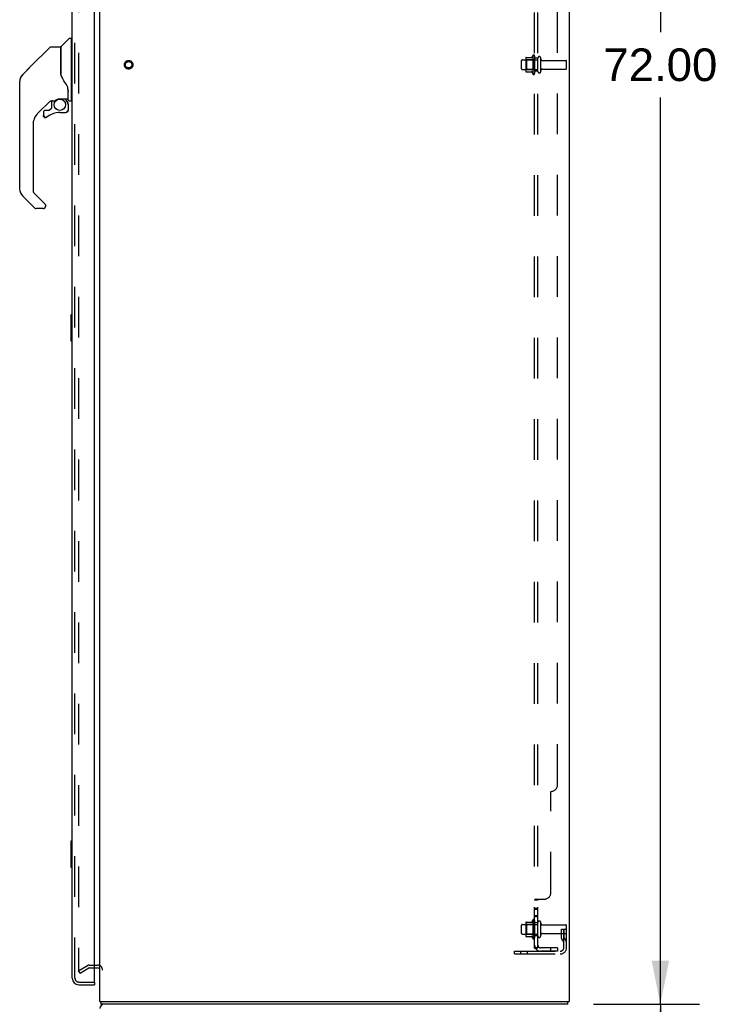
# Model space of a CAD drawing. Header units: inches. Extents: x 0 to 283, y 0 to 183.
# Tile 75 of 79: x 148 to 175, y 65 to 102. Entities that reach past the tile are written whole.
import ezdxf

# ---------------------------------------------------------------- set-up
doc = ezdxf.new("R2010")
doc.units = ezdxf.units.IN
doc.header["$LTSCALE"] = 15.583333
doc.header["$MEASUREMENT"] = 0
doc.linetypes.add('HIDDEN', pattern=[0.2, 0.1, -0.1])
doc.layers.get('0').update_dxf_attribs({"linetype": 'CONTINUOUS'})
for name, color, linetype in [('DEFAULT_2', 8, 'HIDDEN'), ('DIMENSIONS', 7, 'CONTINUOUS'), ('MAIN_DOOR_ASSEMBLY', 7, 'CONTINUOUS'), ('SECONDARY_DOOR_ASSEMBLY', 7, 'CONTINUOUS'), ('SUBPANEL', 7, 'CONTINUOUS')]:
    doc.layers.add(name, color=color, linetype=linetype)
doc.styles.get("Standard").update_dxf_attribs({"font": 'arial.ttf'})
doc.dimstyles.new('DIMSTYLE_1', dxfattribs={"dimtxt": 1.25, "dimasz": 1.666667, "dimexe": 0.09, "dimexo": 0.07, "dimgap": 0.0375, "dimtad": 0, "dimtih": 1, "dimtoh": 1, "dimzin": 4, "dimdsep": 46, "dimtxsty": 'Standard', "dimblk": '_FILLED', "dimblk1": '_FILLED', "dimblk2": '_FILLED', "dimcen": 0.09, "dimadec": 3, "dimazin": 1, "dimtfac": 1, "dimtdec": 3, "dimtofl": 0, "dimtmove": 0, "dimatfit": 3, "dimldrblk": '_FILLED', "dimfxl": 0, "dimtolj": 1, "dimtzin": 4, "dimarcsym": 0})

# ---------------------------------------------------------------- blocks, each defined once
blk = doc.blocks.new('_FILLED')
at = {"color": 0, "linetype": 'ByBlock'}
blk.add_solid([(0, 0), (-1, 0.2), (-1, -0.2)], dxfattribs=at)
blk = doc.blocks.new('*D8')
at = {"layer": 'DIMENSIONS', "color": 2, "linetype": 'Continuous'}
for p, q in [((170.484, 136.638), (174.36, 136.638)), ((172.86, 136.638), (172.86, 101.888)), ((172.86, 64.638), (172.86, 99.388)), ((170.484, 64.638), (174.36, 64.638))]:
    blk.add_line(p, q, dxfattribs=at)
at = {"layer": 'DIMENSIONS', "color": 2, "linetype": 'Continuous', "xscale": 1.6666666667, "yscale": 1.6666666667, "zscale": 1.6666666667}
for p, rotation in [((172.86, 136.638), 90), ((172.86, 64.638), 270)]:
    blk.add_blockref('_FILLED', p, dxfattribs=dict(at, rotation=rotation))
at = {"layer": 'DIMENSIONS', "color": 2, "linetype": 'Continuous', "insert": (172.86, 101.263), "char_height": 1.25, "width": 4.36803, "attachment_point": 2, "line_spacing_factor": 0.9}
blk.add_mtext('72.00', dxfattribs=at)
blk = doc.blocks.new('*D9')
at = {"layer": 'DIMENSIONS', "color": 2, "linetype": 'Continuous'}
for p, q in [((170.293, 64.638), (174.36, 64.638)), ((172.86, 64.638), (172.86, 58.388)), ((172.86, 49.638), (172.86, 55.888)), ((170.293, 49.638), (174.36, 49.638))]:
    blk.add_line(p, q, dxfattribs=at)
at = {"layer": 'DIMENSIONS', "color": 2, "linetype": 'Continuous', "xscale": 1.6666666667, "yscale": 1.6666666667, "zscale": 1.6666666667}
for p, rotation in [((172.86, 64.638), 90), ((172.86, 49.638), 270)]:
    blk.add_blockref('_FILLED', p, dxfattribs=dict(at, rotation=rotation))
at = {"layer": 'DIMENSIONS', "color": 2, "linetype": 'Continuous', "insert": (172.86, 57.763), "char_height": 1.25, "width": 4.36803, "attachment_point": 2, "line_spacing_factor": 0.9}
blk.add_mtext('15.00', dxfattribs=at)

msp = doc.modelspace()

# ---------------------------------------------------------------- linework, layer by layer
at = {"color": 3, "linetype": 'Continuous'}
for p, q in [((151.369, 64.742), (151.369, 136.534)), ((169.369, 136.534), (169.369, 64.742)), ((151.369, 64.742), (169.369, 64.742))]:
    msp.add_line(p, q, dxfattribs=at)
at = {"color": 7, "linetype": 'Continuous'}
for p, q in [((151.165, 66.034), (151.284, 66.034)), ((151.392, 64.738), (151.4, 64.742)), ((151.421, 64.638), (151.421, 64.742)), ((169.317, 64.638), (151.421, 64.638)), ((169.317, 64.638), (169.317, 64.742))]:
    msp.add_line(p, q, dxfattribs=at)
for points in [[(151.392, 64.738), (151.394, 64.733), (151.396, 64.729), (151.397, 64.724), (151.399, 64.718), (151.4, 64.713), (151.401, 64.707), (151.401, 64.702), (151.402, 64.696), (151.403, 64.691)], [(151.403, 64.691), (151.404, 64.68), (151.405, 64.676), (151.405, 64.671), (151.406, 64.667), (151.406, 64.663), (151.407, 64.659), (151.408, 64.656), (151.408, 64.653), (151.409, 64.651), (151.41, 64.648), (151.411, 64.646), (151.413, 64.644), (151.414, 64.642), (151.415, 64.641), (151.416, 64.64), (151.418, 64.639), (151.42, 64.638), (151.421, 64.638)]]:
    msp.add_lwpolyline(points, dxfattribs=at)
for centre, radius, start, end in [((151.284, 65.949), 0.085, 0, 90), ((151.558, 64.827), 0.189, 206.7378, 208.3006)]:
    msp.add_arc(centre, radius, start, end, dxfattribs=at)
at = {"color": 3, "linetype": 'Continuous'}
msp.add_arc((151.536, 64.472), 0.167, 90, 180, dxfattribs=at)
at = {"layer": 'DEFAULT_2', "color": 8, "linetype": 'HIDDEN'}
for p, q in [((150.557, 135.373), (150.557, 65.904)), ((167.54, 100.481), (167.54, 100.796)), ((167.57, 100.826), (168.165, 100.826)), ((167.704, 100.894), (167.704, 100.383)), ((167.724, 100.822), (167.704, 100.842)), ((167.715, 100.916), (167.942, 100.916)), ((168.02, 100.822), (167.724, 100.822)), ((167.724, 100.822), (167.724, 100.455)), ((167.97, 100.994), (167.97, 100.282)), ((168.02, 100.822), (168.04, 100.842)), ((168.02, 100.822), (168.02, 100.455)), ((168.04, 100.972), (168.04, 100.304)), ((168.165, 100.381), (168.165, 100.896)), ((168.275, 100.381), (168.275, 100.896)), ((168.338, 100.803), (169.235, 100.803)), ((169.265, 100.503), (169.265, 100.773)), ((167.57, 100.451), (168.165, 100.451)), ((167.724, 100.455), (167.704, 100.435)), ((167.715, 100.361), (167.942, 100.361)), ((168.02, 100.455), (167.724, 100.455)), ((168.02, 100.455), (168.04, 100.435)), ((168.338, 100.473), (169.235, 100.473)), ((167.54, 67.356), (167.54, 67.671)), ((167.57, 67.701), (168.165, 67.701)), ((167.704, 67.769), (167.704, 67.258)), ((167.724, 67.697), (167.704, 67.717)), ((167.715, 67.791), (167.942, 67.791)), ((168.02, 67.697), (167.724, 67.697)), ((167.724, 67.697), (167.724, 67.33)), ((167.97, 67.869), (167.97, 67.157)), ((168.02, 67.697), (168.04, 67.717)), ((168.02, 67.697), (168.02, 67.33)), ((168.04, 67.847), (168.04, 67.179)), ((168.165, 67.256), (168.165, 67.771)), ((168.275, 67.256), (168.275, 67.771)), ((168.338, 67.678), (169.235, 67.678)), ((169.265, 66.812), (169.265, 67.648)), ((167.57, 67.326), (168.165, 67.326)), ((167.724, 67.33), (167.704, 67.31)), ((167.715, 67.236), (167.942, 67.236)), ((168.02, 67.33), (167.724, 67.33)), ((168.02, 67.33), (168.04, 67.31)), ((168.338, 67.348), (169.235, 67.348)), ((169.071, 67.513), (169.161, 67.513)), ((169.071, 67.173), (169.071, 67.513)), ((169.175, 67.338), (169.071, 67.338)), ((169.161, 67.513), (169.265, 67.513)), ((169.161, 66.812), (169.161, 67.513)), ((169.175, 67.173), (169.175, 67.513)), ((169.177, 67.167), (169.226, 67.099)), ((169.265, 67.513), (169.226, 67.513)), ((169.093, 67.106), (169.142, 67.038)), ((167.265, 66.67), (169.019, 66.67)), ((167.265, 66.566), (167.265, 66.67)), ((167.265, 66.566), (169.019, 66.566)), ((167.512, 66.566), (167.512, 66.67)), ((167.768, 66.566), (167.768, 66.67)), ((150.557, 65.924), (150.896, 66.12)), ((150.609, 65.834), (150.948, 66.03)), ((150.965, 66.138), (151.284, 66.138)), ((150.965, 66.034), (151.165, 66.034)), ((150.609, 65.834), (150.557, 65.924))]:
    msp.add_line(p, q, dxfattribs=at)
for points in [[(150.557, 65.904), (150.557, 65.903), (150.557, 65.902), (150.557, 65.902), (150.557, 65.901), (150.557, 65.9), (150.557, 65.899), (150.557, 65.899), (150.558, 65.898), (150.558, 65.897), (150.558, 65.896), (150.558, 65.896), (150.558, 65.895), (150.559, 65.894), (150.559, 65.894), (150.559, 65.893), (150.56, 65.892), (150.56, 65.892)], [(150.574, 65.884), (150.574, 65.884), (150.573, 65.884), (150.572, 65.884), (150.572, 65.884), (150.571, 65.884), (150.57, 65.884), (150.57, 65.884), (150.569, 65.885), (150.569, 65.885), (150.568, 65.885), (150.567, 65.885), (150.567, 65.886), (150.566, 65.886), (150.566, 65.886), (150.565, 65.887), (150.564, 65.887), (150.564, 65.888), (150.563, 65.888), (150.563, 65.889), (150.562, 65.889), (150.562, 65.89), (150.561, 65.89), (150.561, 65.891), (150.561, 65.891), (150.56, 65.892)], [(150.582, 65.886), (150.581, 65.886), (150.581, 65.885), (150.58, 65.885), (150.579, 65.885), (150.579, 65.885), (150.578, 65.884), (150.578, 65.884), (150.577, 65.884), (150.576, 65.884), (150.576, 65.884), (150.575, 65.884), (150.574, 65.884), (150.574, 65.884)]]:
    msp.add_lwpolyline(points, dxfattribs=at)
for radius in [0.164, 0.124]:
    msp.add_circle((152.473, 100.638), radius, dxfattribs=at)
for centre, radius, start, end in [((167.57, 100.796), 0.03, 90, 180), ((167.845, 100.894), 0.141, 174.7919, 180), ((167.715, 100.906), 0.01, 90, 174.8062), ((167.924, 100.926), 0.01, 270, 336.0321), ((168.57, 100.638), 0.698, 149.3369, 156.0321), ((168.002, 100.972), 0.0384, 0, 145.5503), ((168.22, 100.896), 0.055, 360, 180), ((168.338, 100.866), 0.0625, 180, 270), ((169.235, 100.773), 0.03, 360, 90), ((167.57, 100.481), 0.03, 180, 270), ((167.845, 100.383), 0.141, 180, 185.2081), ((167.715, 100.371), 0.01, 185.1938, 270), ((167.924, 100.351), 0.01, 23.9679, 90), ((168.22, 100.381), 0.055, 180, 0), ((168.338, 100.411), 0.0625, 90, 180), ((169.235, 100.503), 0.03, 270, 0), ((168.57, 100.638), 0.698, 203.9679, 210.6631), ((168.002, 100.304), 0.0384, 214.4497, 360), ((167.57, 67.671), 0.03, 90, 180), ((167.845, 67.769), 0.141, 174.7919, 180), ((167.715, 67.781), 0.01, 90, 174.8062), ((167.924, 67.801), 0.01, 270, 336.0321), ((168.57, 67.513), 0.698, 149.3369, 156.0321), ((168.002, 67.847), 0.0384, 0, 145.5503), ((168.22, 67.771), 0.055, 360, 180), ((168.338, 67.741), 0.0625, 180, 270), ((169.235, 67.648), 0.03, 360, 90), ((167.57, 67.356), 0.03, 180, 270), ((167.845, 67.258), 0.141, 180, 185.2081), ((167.715, 67.246), 0.01, 185.1938, 270), ((167.924, 67.226), 0.01, 23.9679, 90), ((168.57, 67.513), 0.698, 203.9679, 210.6631), ((168.002, 67.179), 0.0384, 214.4497, 360), ((168.22, 67.256), 0.055, 180, 0), ((168.338, 67.286), 0.0625, 90, 180), ((169.185, 67.173), 0.114, 180, 215.7539), ((169.185, 67.173), 0.01, 180, 215.7539), ((169.235, 67.378), 0.03, 270, 0), ((169.019, 66.812), 0.246, 270, 360), ((169.019, 66.812), 0.142, 270, 360), ((169.057, 66.977), 0.104, 0, 35.7539), ((169.057, 66.977), 0.208, 0, 35.7539), ((150.965, 66.001), 0.137, 90, 120), ((150.965, 66.001), 0.033, 90, 120), ((151.284, 65.949), 0.189, 0, 90)]:
    msp.add_arc(centre, radius, start, end, dxfattribs=at)
at = {"layer": 'MAIN_DOOR_ASSEMBLY', "color": 3, "linetype": 'Continuous'}
for p, q in [((150.311, 65.635), (150.311, 135.642)), ((151.165, 65.512), (151.165, 135.764)), ((150.558, 65.388), (151.165, 65.388))]:
    msp.add_line(p, q, dxfattribs=at)
at = {"layer": 'MAIN_DOOR_ASSEMBLY', "color": 8, "linetype": 'HIDDEN'}
for p, q in [((150.415, 65.635), (150.415, 135.642)), ((150.558, 65.492), (151.145, 65.492))]:
    msp.add_line(p, q, dxfattribs=at)
at = {"layer": 'MAIN_DOOR_ASSEMBLY', "color": 7, "linetype": 'Continuous'}
for p, q in [((149.887, 101.336), (150.182, 101.631)), ((150.264, 101.642), (150.209, 101.642)), ((150.272, 101.634), (150.272, 99.268)), ((150.272, 101.583), (150.311, 101.583)), ((148.716, 100.567), (149.454, 101.304)), ((149.509, 101.327), (149.862, 101.327)), ((149.87, 101.319), (149.87, 100.275)), ((149.878, 100.263), (149.878, 101.315)), ((148.716, 100.567), (148.411, 100.261)), ((148.411, 100.261), (148.676, 100.526)), ((148.716, 100.567), (148.716, 100.567)), ((148.296, 95.88), (148.296, 99.983)), ((148.311, 100.091), (148.303, 100.06)), ((148.344, 100.172), (148.344, 100.171)), ((149.89, 100.231), (149.871, 100.284)), ((149.919, 100.165), (149.89, 100.231)), ((150.146, 99.707), (150.145, 99.73)), ((150.146, 99.707), (150.146, 99.351)), ((150.154, 99.701), (150.154, 99.709)), ((150.154, 99.3), (150.154, 99.701)), ((149.476, 99.259), (148.98, 98.764)), ((149.52, 99.257), (149.52, 98.973)), ((149.558, 99.26), (149.634, 99.26)), ((149.831, 99.332), (150.126, 99.332)), ((150.027, 99.332), (150.092, 99.266)), ((150.193, 99.26), (150.264, 99.26)), ((150.272, 99.319), (150.311, 99.319)), ((149.436, 98.89), (149.284, 98.89)), ((149.516, 98.965), (149.445, 98.893)), ((150.139, 99.127), (150.148, 99.127)), ((150.148, 98.89), (150.139, 98.89)), ((150.15, 99.127), (150.15, 98.89)), ((149.205, 98.811), (149.205, 98.692)), ((149.207, 98.683), (149.207, 98.692)), ((149.216, 98.692), (149.207, 98.692)), ((149.284, 98.615), (149.275, 98.615)), ((149.293, 98.615), (149.284, 98.615)), ((149.301, 98.617), (149.293, 98.615)), ((149.31, 98.619), (149.301, 98.617)), ((149.318, 98.623), (149.31, 98.619)), ((149.325, 98.627), (149.318, 98.623)), ((149.333, 98.632), (149.325, 98.627)), ((149.835, 98.811), (150.071, 98.811)), ((148.807, 98.346), (148.807, 95.795)), ((148.863, 95.15), (148.411, 95.602)), ((148.83, 95.739), (149.262, 95.308)), ((149.201, 95.126), (148.919, 95.126)), ((149.28, 95.265), (149.28, 95.205)), ((150.251, 91.04), (150.251, 90.07)), ((150.311, 91.055), (150.266, 91.055)), ((150.298, 90.955), (150.298, 90.155)), ((150.266, 90.055), (150.311, 90.055)), ((150.251, 70.873), (150.251, 69.903)), ((150.311, 70.888), (150.266, 70.888)), ((150.298, 70.788), (150.298, 69.988)), ((150.266, 69.888), (150.311, 69.888)), ((151.145, 65.492), (151.165, 65.492)), ((151.165, 65.492), (151.165, 65.388))]:
    msp.add_line(p, q, dxfattribs=at)
for points in [[(149.454, 101.304), (149.461, 101.311), (149.47, 101.317), (149.479, 101.321), (149.489, 101.325), (149.499, 101.327), (149.509, 101.327)], [(149.87, 100.445), (149.871, 100.446), (149.871, 100.447), (149.872, 100.448), (149.874, 100.45), (149.877, 100.451), (149.878, 100.451)], [(148.411, 100.261), (148.389, 100.238), (148.364, 100.205), (148.342, 100.169), (148.324, 100.131), (148.311, 100.091)], [(150.093, 99.877), (150.042, 99.95), (149.993, 100.027), (149.953, 100.098), (149.919, 100.165)], [(150.145, 99.73), (150.14, 99.765), (150.131, 99.799), (150.119, 99.831), (150.104, 99.86), (150.093, 99.877)], [(150.146, 99.662), (150.146, 99.661), (150.147, 99.657), (150.148, 99.653), (150.149, 99.65)], [(150.149, 99.65), (150.151, 99.643), (150.152, 99.637), (150.153, 99.63), (150.153, 99.624), (150.154, 99.617), (150.154, 99.61)], [(149.635, 99.26), (149.64, 99.261), (149.643, 99.262), (149.646, 99.263), (149.649, 99.265), (149.652, 99.266), (149.655, 99.268), (149.658, 99.27), (149.661, 99.272)], [(149.661, 99.272), (149.674, 99.281), (149.679, 99.284), (149.684, 99.287), (149.691, 99.291), (149.697, 99.295), (149.705, 99.299), (149.713, 99.303), (149.721, 99.307), (149.73, 99.311), (149.74, 99.315), (149.751, 99.319), (149.762, 99.322), (149.774, 99.325), (149.787, 99.328), (149.8, 99.33), (149.813, 99.331), (149.827, 99.332), (149.831, 99.332)], [(150.091, 99.265), (150.09, 99.265), (150.09, 99.264), (150.09, 99.264), (150.089, 99.263), (150.088, 99.262), (150.087, 99.261), (150.084, 99.259)], [(150.139, 99.127), (150.138, 99.142), (150.136, 99.156), (150.133, 99.171), (150.13, 99.185), (150.124, 99.198), (150.118, 99.212), (150.111, 99.224), (150.103, 99.236), (150.094, 99.248), (150.084, 99.259)], [(150.091, 99.265), (150.101, 99.254), (150.11, 99.242), (150.119, 99.229), (150.126, 99.216), (150.133, 99.202), (150.138, 99.187), (150.142, 99.173), (150.145, 99.158), (150.147, 99.143), (150.148, 99.127)], [(150.148, 98.89), (150.147, 98.881), (150.146, 98.873), (150.143, 98.864), (150.14, 98.856), (150.136, 98.849), (150.131, 98.842), (150.125, 98.836), (150.119, 98.83), (150.112, 98.825), (150.104, 98.821), (150.096, 98.817), (150.088, 98.815), (150.08, 98.814), (150.071, 98.813)], [(150.071, 98.822), (150.079, 98.822), (150.086, 98.824), (150.093, 98.826), (150.1, 98.829), (150.107, 98.832), (150.113, 98.837), (150.119, 98.842), (150.124, 98.847), (150.128, 98.854), (150.132, 98.86), (150.135, 98.867), (150.137, 98.875), (150.138, 98.882), (150.139, 98.89)], [(149.275, 98.615), (149.267, 98.617), (149.258, 98.619), (149.25, 98.622), (149.243, 98.627), (149.236, 98.632), (149.229, 98.637), (149.224, 98.644), (149.219, 98.651), (149.215, 98.658), (149.211, 98.666), (149.209, 98.675), (149.207, 98.683)], [(149.216, 98.692), (149.216, 98.684), (149.217, 98.676), (149.22, 98.669), (149.223, 98.662), (149.226, 98.655), (149.231, 98.649), (149.236, 98.643), (149.242, 98.638), (149.248, 98.634), (149.255, 98.63), (149.262, 98.627), (149.269, 98.625), (149.277, 98.624), (149.284, 98.624), (149.292, 98.624), (149.299, 98.626), (149.307, 98.628), (149.314, 98.631), (149.32, 98.635), (149.327, 98.639)], [(150.071, 98.822), (150.071, 98.82), (150.071, 98.817)], [(150.071, 98.817), (150.071, 98.816), (150.071, 98.815), (150.071, 98.814), (150.071, 98.813), (150.071, 98.813)], [(149.267, 95.302), (149.266, 95.303), (149.265, 95.304), (149.264, 95.305), (149.263, 95.306), (149.263, 95.307), (149.262, 95.308)], [(150.296, 90.991), (150.297, 90.985), (150.297, 90.98), (150.297, 90.974), (150.298, 90.967), (150.298, 90.961), (150.298, 90.955)], [(150.298, 90.155), (150.298, 90.149), (150.298, 90.142), (150.297, 90.136), (150.297, 90.13), (150.297, 90.124), (150.296, 90.119)], [(150.296, 70.824), (150.297, 70.819), (150.297, 70.813), (150.297, 70.807), (150.298, 70.801), (150.298, 70.795), (150.298, 70.788)], [(150.298, 69.988), (150.298, 69.982), (150.298, 69.976), (150.297, 69.97), (150.297, 69.964), (150.297, 69.958), (150.296, 69.952)]]:
    msp.add_lwpolyline(points, dxfattribs=at)
msp.add_circle((149.835, 99.106), 0.217, dxfattribs=at)
for centre, radius, start, end in [((150.209, 101.603), 0.0394, 90, 135), ((150.264, 101.634), 0.00787, 0, 90), ((149.862, 101.319), 0.00787, 0, 90), ((149.89, 101.145), 0.0197, 180, 233.006), ((149.908, 101.315), 0.0295, 135, 180), ((148.689, 99.983), 0.394, 168.7096, 180), ((148.689, 99.983), 0.394, 135, 167.3768), ((149.558, 99.063), 0.197, 90, 129.3806), ((149.953, 99.127), 0.197, 0, 45), ((150.126, 99.351), 0.0197, 270, 360), ((150.193, 99.3), 0.0394, 180, 270), ((150.264, 99.268), 0.00787, 270, 360), ((149.284, 98.811), 0.0787, 90, 180), ((149.436, 98.901), 0.0118, 270, 315), ((149.508, 98.973), 0.0118, 315, 360), ((150.071, 98.89), 0.0787, 270, 360), ((149.398, 98.346), 0.591, 135, 180), ((149.284, 98.692), 0.0787, 180, 309.5212), ((149.835, 98.023), 0.787, 90, 129.5212), ((148.689, 95.88), 0.394, 180, 225), ((148.886, 95.795), 0.0787, 180, 225), ((148.919, 95.205), 0.0787, 225, 270), ((149.201, 95.205), 0.0787, 270, 360), ((149.221, 95.265), 0.0591, 0, 38.8674), ((150.266, 91.04), 0.015, 90, 180), ((150.296, 91.04), 0.015, 0, 90), ((150.266, 90.07), 0.015, 180, 270), ((150.296, 90.07), 0.015, 270, 360), ((150.266, 70.873), 0.015, 90, 180), ((150.296, 70.873), 0.015, 0, 90), ((150.266, 69.903), 0.015, 180, 270), ((150.296, 69.903), 0.015, 270, 360), ((150.475, 65.778), 0.26, 270, 272.5937)]:
    msp.add_arc(centre, radius, start, end, dxfattribs=at)
at = {"layer": 'MAIN_DOOR_ASSEMBLY', "color": 3, "linetype": 'Continuous'}
for centre, radius, start, end in [((150.558, 65.635), 0.246, 180, 270), ((151.145, 65.512), 0.02, 270, 360)]:
    msp.add_arc(centre, radius, start, end, dxfattribs=at)
at = {"layer": 'MAIN_DOOR_ASSEMBLY', "color": 8, "linetype": 'HIDDEN'}
msp.add_arc((150.558, 65.635), 0.142, 180, 270, dxfattribs=at)
at = {"layer": 'SECONDARY_DOOR_ASSEMBLY', "color": 8, "linetype": 'HIDDEN'}
for p, q in [((150.415, 65.635), (150.415, 135.642)), ((150.558, 65.492), (151.145, 65.492))]:
    msp.add_line(p, q, dxfattribs=at)
at = {"layer": 'SECONDARY_DOOR_ASSEMBLY', "color": 7, "linetype": 'Continuous'}
for centre, radius, start, end in [((148.689, 99.983), 0.394, 171.936, 173.8586), ((148.689, 99.983), 0.394, 135, 159.0521), ((150.126, 99.351), 0.0197, 270, 360), ((148.689, 95.88), 0.394, 180, 225), ((148.919, 95.205), 0.0787, 225, 270), ((149.201, 95.205), 0.0787, 270, 350.9825)]:
    msp.add_arc(centre, radius, start, end, dxfattribs=at)
at = {"layer": 'SECONDARY_DOOR_ASSEMBLY', "color": 8, "linetype": 'HIDDEN'}
msp.add_arc((150.558, 65.635), 0.142, 180, 270, dxfattribs=at)
at = {"layer": 'SUBPANEL', "color": 8, "linetype": 'HIDDEN'}
for p, q in [((168.04, 66.795), (168.04, 134.482)), ((168.165, 66.795), (168.165, 134.482)), ((168.915, 73.045), (168.915, 128.232)), ((168.165, 100.888), (168.04, 100.888)), ((168.165, 100.388), (168.04, 100.388)), ((168.665, 68.92), (168.665, 72.795)), ((168.094, 68.67), (168.415, 68.67)), ((168.04, 68.636), (168.04, 68.634)), ((168.165, 68.634), (168.04, 68.634)), ((168.165, 68.309), (168.04, 68.309)), ((168.063, 68.654), (168.059, 68.653)), ((168.17, 68.643), (168.169, 68.641)), ((168.165, 68.272), (168.04, 68.272)), ((168.165, 68.028), (168.04, 68.028)), ((168.165, 67.991), (168.04, 67.991)), ((168.165, 67.763), (168.04, 67.763)), ((168.165, 67.263), (168.04, 67.263)), ((168.165, 66.795), (168.04, 66.795)), ((168.094, 66.756), (168.191, 66.835)), ((168.108, 66.795), (168.109, 66.795)), ((168.915, 66.795), (168.277, 66.795)), ((168.665, 66.67), (168.665, 66.795)), ((168.915, 66.795), (168.915, 66.67)), ((168.915, 66.67), (168.277, 66.67))]:
    msp.add_line(p, q, dxfattribs=at)
for points in [[(168.094, 68.67), (168.092, 68.668), (168.089, 68.666), (168.086, 68.664), (168.083, 68.663), (168.079, 68.661), (168.075, 68.659)], [(168.191, 68.67), (168.191, 68.668), (168.191, 68.666), (168.191, 68.664), (168.191, 68.663), (168.191, 68.661), (168.19, 68.66), (168.189, 68.658), (168.188, 68.657), (168.186, 68.655), (168.185, 68.654), (168.183, 68.652), (168.182, 68.651), (168.18, 68.65)], [(168.191, 68.67), (168.191, 68.668), (168.191, 68.666), (168.191, 68.664), (168.191, 68.663), (168.191, 68.661)], [(168.059, 68.653), (168.056, 68.651), (168.053, 68.649), (168.05, 68.647), (168.047, 68.645), (168.045, 68.643), (168.043, 68.641), (168.042, 68.639), (168.041, 68.637), (168.04, 68.636), (168.04, 68.634)], [(168.05, 68.647), (168.047, 68.645), (168.045, 68.643), (168.043, 68.641)], [(168.075, 68.659), (168.067, 68.656), (168.063, 68.654)], [(168.18, 68.65), (168.176, 68.647), (168.174, 68.646), (168.172, 68.644), (168.17, 68.643), (168.169, 68.641), (168.167, 68.64), (168.166, 68.639), (168.166, 68.637), (168.165, 68.636), (168.165, 68.634)], [(168.166, 68.639), (168.166, 68.637), (168.165, 68.636), (168.165, 68.634)], [(168.189, 68.658), (168.188, 68.657), (168.186, 68.655), (168.185, 68.654), (168.183, 68.652)], [(168.063, 66.774), (168.059, 66.776), (168.056, 66.777), (168.053, 66.779), (168.05, 66.781), (168.047, 66.783), (168.045, 66.785), (168.043, 66.787), (168.042, 66.789), (168.041, 66.791), (168.04, 66.793), (168.04, 66.795)], [(168.169, 66.818), (168.169, 66.818), (168.169, 66.817), (168.169, 66.817), (168.169, 66.817), (168.168, 66.817), (168.168, 66.816), (168.167, 66.816), (168.167, 66.816), (168.166, 66.815), (168.165, 66.815), (168.165, 66.815), (168.164, 66.814), (168.163, 66.814), (168.163, 66.814), (168.162, 66.813), (168.161, 66.813), (168.161, 66.813), (168.16, 66.812), (168.159, 66.812), (168.159, 66.812), (168.158, 66.811), (168.157, 66.811), (168.156, 66.81), (168.155, 66.81), (168.155, 66.81), (168.154, 66.809), (168.153, 66.809), (168.152, 66.809), (168.151, 66.808), (168.15, 66.808), (168.15, 66.807), (168.149, 66.807), (168.148, 66.807), (168.147, 66.806), (168.146, 66.806), (168.145, 66.805), (168.144, 66.805), (168.143, 66.805), (168.142, 66.804), (168.141, 66.804), (168.14, 66.803), (168.139, 66.803), (168.138, 66.803), (168.137, 66.802), (168.135, 66.802), (168.134, 66.802), (168.133, 66.801), (168.132, 66.801), (168.131, 66.8), (168.13, 66.8), (168.129, 66.8), (168.127, 66.799), (168.126, 66.799), (168.125, 66.799), (168.124, 66.798), (168.123, 66.798), (168.122, 66.798), (168.121, 66.797), (168.12, 66.797), (168.119, 66.797), (168.118, 66.797), (168.117, 66.796), (168.116, 66.796), (168.115, 66.796), (168.114, 66.796), (168.113, 66.796), (168.112, 66.795), (168.111, 66.795), (168.11, 66.795), (168.109, 66.795), (168.108, 66.795), (168.108, 66.795), (168.107, 66.795), (168.106, 66.795), (168.106, 66.794), (168.106, 66.794)], [(168.106, 66.794), (168.106, 66.794), (168.106, 66.794), (168.106, 66.794), (168.106, 66.794), (168.106, 66.794), (168.106, 66.794), (168.107, 66.794), (168.107, 66.795), (168.108, 66.795), (168.108, 66.795)], [(168.183, 66.822), (168.18, 66.818), (168.178, 66.816), (168.176, 66.814), (168.174, 66.812), (168.172, 66.809), (168.17, 66.807), (168.169, 66.805), (168.167, 66.802), (168.166, 66.8), (168.166, 66.798), (168.165, 66.796), (168.165, 66.795)], [(168.165, 66.814), (168.166, 66.815), (168.166, 66.815), (168.167, 66.816), (168.167, 66.816), (168.168, 66.816), (168.168, 66.817), (168.169, 66.817), (168.169, 66.817), (168.169, 66.817), (168.169, 66.818), (168.169, 66.818)], [(168.191, 66.835), (168.191, 66.835), (168.191, 66.834), (168.191, 66.833), (168.191, 66.832), (168.191, 66.831), (168.19, 66.83), (168.189, 66.829), (168.188, 66.827), (168.186, 66.825), (168.185, 66.824), (168.183, 66.822)], [(168.094, 66.756), (168.092, 66.758), (168.089, 66.761), (168.086, 66.763), (168.083, 66.765), (168.079, 66.767), (168.075, 66.769), (168.071, 66.771), (168.063, 66.774)]]:
    msp.add_lwpolyline(points, dxfattribs=at)
for centre, radius, start, end in [((168.665, 73.045), 0.25, 270, 360), ((168.415, 68.92), 0.25, 270, 360), ((168.277, 66.907), 0.237, 180, 270), ((168.277, 66.907), 0.112, 180, 270)]:
    msp.add_arc(centre, radius, start, end, dxfattribs=at)

# ---------------------------------------------------------------- dimensions: what is measured, and where the dimension line sits
at = {"layer": 'DIMENSIONS', "color": 2, "linetype": 'Continuous'}
for base, p1, p2, picture, middle in [((172.86, 64.638), (170.414, 136.638), (170.414, 64.638), '*D8', (172.859, 100.631)), ((172.86, 49.638), (170.223, 64.638), (170.223, 49.638), '*D9', (172.913, 57.131))]:
    dim = msp.add_linear_dim(base=base, p1=p1, p2=p2, angle=270, dimstyle='DIMSTYLE_1', dxfattribs=at)
    dim.commit()
    dim.dimension.update_dxf_attribs({"geometry": picture, "text_midpoint": middle, "dimtype": 160})

doc.saveas('drawing.dxf')
